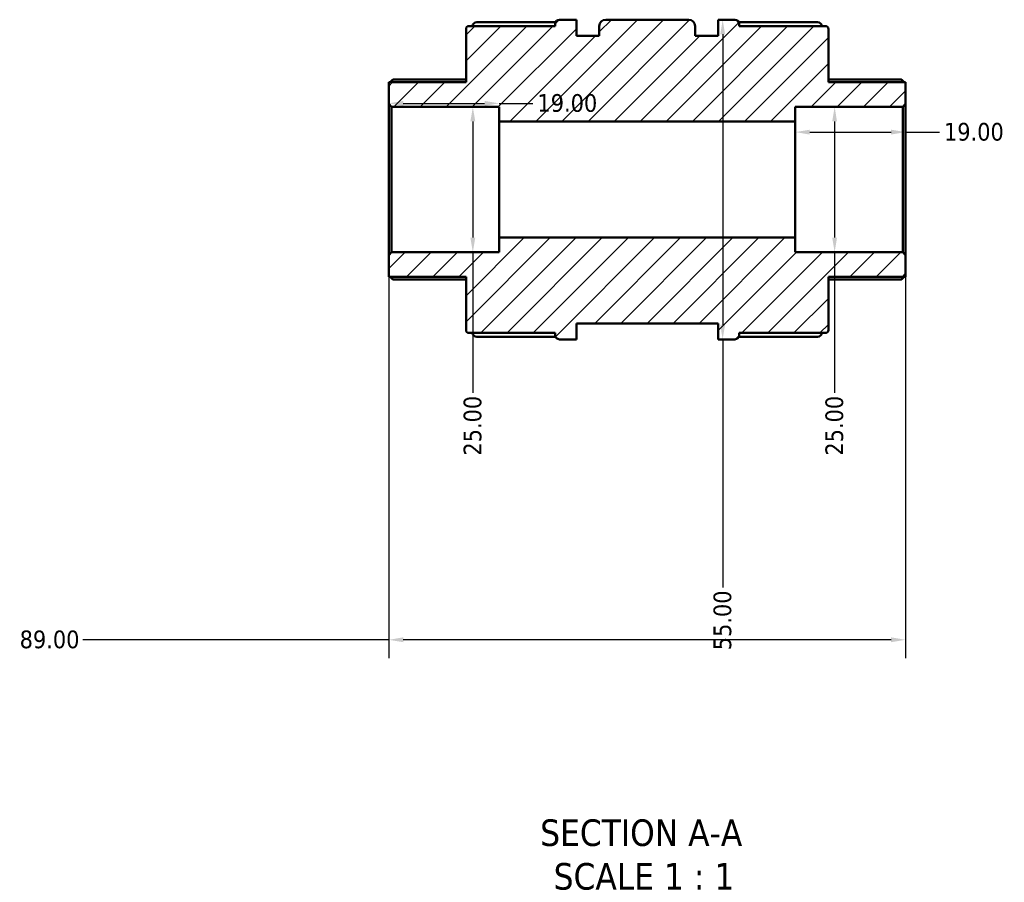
# Model space of a CAD drawing. Header units: millimetres. Extents: x 0 to 901, y -367 to 692.
# Tile 2 of 11: x 344 to 513, y -367 to -219. Entities that reach past the tile are written whole.
import ezdxf

# ---------------------------------------------------------------- set-up
doc = ezdxf.new("R2010")
doc.units = ezdxf.units.MM
for name, color, linetype, lineweight in [('Dimension (ANSI)', 7, 'Continuous', 25), ('Hatch (ANSI)', 7, 'Continuous', 18), ('Symbol (ANSI)', 7, 'Continuous', 25), ('Visible (ANSI)', 7, 'Continuous', 50)]:
    doc.layers.add(name, color=color, linetype=linetype, lineweight=lineweight)
doc.styles.add('Label Text (ANSI)', font='tahoma.ttf')
doc.styles.add('Note Text (ANSI)', font='tahoma.ttf')
doc.dimstyles.new('Default - mm (ANSI)', dxfattribs={"dimtxt": 3.048, "dimasz": 2.5, "dimexe": 3.175, "dimexo": 1.6002, "dimgap": 0.8, "dimtad": 0, "dimtoh": 1, "dimrnd": 1e-08, "dimzin": 4, "dimdsep": 46, "dimtxsty": 'Note Text (ANSI)', "dimcen": 0.09, "dimdle": 10, "dimclrd": 256, "dimclre": 256, "dimclrt": 256, "dimadec": 1, "dimazin": 1, "dimtfac": 1, "dimtofl": 0, "dimtmove": 0, "dimatfit": 3, "dimfxl": 1, "dimtolj": 1, "dimtzin": 4, "dimlwd": -1, "dimlwe": -1, "dimarcsym": 0})

# ---------------------------------------------------------------- blocks, each defined once
blk = doc.blocks.new('*D7')
at = {"layer": 'Defpoints', "color": 0, "transparency": 16777216}
for p in [(426.12, -233.46), (407.12, -246.57), (426.12, -246.57)]:
    blk.add_point(p, dxfattribs=at)
at = {"layer": 'Dimension (ANSI)', "transparency": 16777216}
for p, q in [((409.62, -233.46), (423.62, -233.46)), ((426.12, -233.46), (431.93, -233.46))]:
    blk.add_line(p, q, dxfattribs=at)
for points in [[(409.62, -233.04), (409.62, -233.88), (407.12, -233.46)], [(423.62, -233.04), (423.62, -233.88), (426.12, -233.46)]]:
    blk.add_solid(points, dxfattribs=at)
at = {"layer": 'Dimension (ANSI)', "transparency": 16777216, "insert": (432.73, -231.87), "char_height": 3.048, "attachment_point": 1, "style": 'Note Text (ANSI)'}
blk.add_mtext('\\A1;19.00', dxfattribs=at)
blk = doc.blocks.new('*D8')
at = {"layer": 'Defpoints', "color": 0, "transparency": 16777216}
for p in [(421.6, -234.07), (421.6, -259.07), (421.6, -259.07)]:
    blk.add_point(p, dxfattribs=at)
at = {"layer": 'Dimension (ANSI)', "transparency": 16777216}
for p, q in [((421.6, -236.57), (421.6, -256.57)), ((421.6, -259.07), (421.6, -283.25))]:
    blk.add_line(p, q, dxfattribs=at)
for points in [[(421.18, -236.57), (422.02, -236.57), (421.6, -234.07)], [(421.18, -256.57), (422.02, -256.57), (421.6, -259.07)]]:
    blk.add_solid(points, dxfattribs=at)
at = {"layer": 'Dimension (ANSI)', "transparency": 16777216, "insert": (420.01, -294.08), "char_height": 3.048, "attachment_point": 1, "rotation": 90, "style": 'Note Text (ANSI)'}
blk.add_mtext('\\A1;25.00', dxfattribs=at)
blk = doc.blocks.new('*D9')
at = {"layer": 'Defpoints', "color": 0, "transparency": 16777216}
for p in [(483.9, -234.07), (483.9, -259.07), (483.9, -259.07)]:
    blk.add_point(p, dxfattribs=at)
at = {"layer": 'Dimension (ANSI)', "transparency": 16777216}
for p, q in [((483.9, -236.57), (483.9, -256.57)), ((483.9, -259.07), (483.9, -283.25))]:
    blk.add_line(p, q, dxfattribs=at)
for points in [[(483.48, -236.57), (484.31, -236.57), (483.9, -234.07)], [(483.48, -256.57), (484.31, -256.57), (483.9, -259.07)]]:
    blk.add_solid(points, dxfattribs=at)
at = {"layer": 'Dimension (ANSI)', "transparency": 16777216, "insert": (482.31, -294.08), "char_height": 3.048, "attachment_point": 1, "rotation": 90, "style": 'Note Text (ANSI)'}
blk.add_mtext('\\A1;25.00', dxfattribs=at)
blk = doc.blocks.new('*D10')
at = {"layer": 'Defpoints', "color": 0, "transparency": 16777216}
for p in [(496.12, -238.41), (477.12, -246.57), (496.12, -246.57)]:
    blk.add_point(p, dxfattribs=at)
at = {"layer": 'Dimension (ANSI)', "transparency": 16777216}
for p, q in [((479.62, -238.41), (493.62, -238.41)), ((496.12, -238.41), (501.93, -238.41))]:
    blk.add_line(p, q, dxfattribs=at)
for points in [[(479.62, -237.99), (479.62, -238.83), (477.12, -238.41)], [(493.62, -237.99), (493.62, -238.83), (496.12, -238.41)]]:
    blk.add_solid(points, dxfattribs=at)
at = {"layer": 'Dimension (ANSI)', "transparency": 16777216, "insert": (502.73, -236.82), "char_height": 3.048, "attachment_point": 1, "style": 'Note Text (ANSI)'}
blk.add_mtext('\\A1;19.00', dxfattribs=at)
blk = doc.blocks.new('*D11')
at = {"layer": 'Defpoints', "color": 0, "transparency": 16777216}
for p in [(465.27, -219.07), (464.62, -274.07), (465.27, -274.07)]:
    blk.add_point(p, dxfattribs=at)
at = {"layer": 'Dimension (ANSI)', "transparency": 16777216}
for p, q in [((464.62, -221.57), (464.62, -271.57)), ((464.62, -274.07), (464.62, -316.77))]:
    blk.add_line(p, q, dxfattribs=at)
for points in [[(464.21, -221.57), (465.04, -221.57), (464.62, -219.07)], [(464.21, -271.57), (465.04, -271.57), (464.62, -274.07)]]:
    blk.add_solid(points, dxfattribs=at)
at = {"layer": 'Dimension (ANSI)', "transparency": 16777216, "insert": (463.04, -327.57), "char_height": 3.048, "attachment_point": 1, "rotation": 90, "style": 'Note Text (ANSI)'}
blk.add_mtext('\\A1;55.00', dxfattribs=at)
blk = doc.blocks.new('*D12')
at = {"layer": 'Defpoints', "color": 0, "transparency": 16777216}
for p in [(407.12, -259.57), (496.12, -259.57), (407.12, -325.77)]:
    blk.add_point(p, dxfattribs=at)
at = {"layer": 'Dimension (ANSI)', "transparency": 16777216}
for p, q in [((407.12, -261.17), (407.12, -328.94)), ((496.12, -261.17), (496.12, -328.94)), ((407.12, -325.77), (354.47, -325.77)), ((493.62, -325.77), (409.62, -325.77))]:
    blk.add_line(p, q, dxfattribs=at)
for points in [[(409.62, -325.35), (409.62, -326.18), (407.12, -325.77)], [(493.62, -325.35), (493.62, -326.18), (496.12, -325.77)]]:
    blk.add_solid(points, dxfattribs=at)
at = {"layer": 'Dimension (ANSI)', "transparency": 16777216, "insert": (343.57, -324.17), "char_height": 3.048, "attachment_point": 1, "style": 'Note Text (ANSI)'}
blk.add_mtext('\\A1;89.00', dxfattribs=at)

msp = doc.modelspace()

# ---------------------------------------------------------------- hatches: boundary and pattern name
at = {"layer": 'Hatch (ANSI)'}
h = msp.add_hatch(dxfattribs=at)
h.set_pattern_fill('ANSI31', color=256, scale=25.4, style=0)
h.set_pattern_definition([(45, (0, 0), (-2.245064, 2.245064), [])])
edge = h.paths.add_edge_path()
edge.add_ellipse((420.923, -272.467), major_axis=(-0.5, 0), ratio=1, start_angle=0, end_angle=90)
edge.add_line((420.923, -272.967), (435.773, -272.967))
edge.add_line((435.773, -272.967), (435.773, -273.317))
edge.add_ellipse((436.523, -273.317), major_axis=(-0.75, 0), ratio=1, start_angle=0, end_angle=90)
edge.add_line((436.523, -274.067), (439.423, -274.067))
edge.add_line((439.423, -274.067), (439.423, -271.317))
edge.add_line((439.423, -271.317), (463.823, -271.317))
edge.add_line((463.823, -271.317), (463.823, -274.067))
edge.add_line((463.823, -274.067), (466.723, -274.067))
edge.add_ellipse((466.723, -273.317), major_axis=(0, -0.75), ratio=1, start_angle=0, end_angle=90)
edge.add_line((467.473, -273.317), (467.473, -272.967))
edge.add_line((467.473, -272.967), (482.323, -272.967))
edge.add_ellipse((482.323, -272.467), major_axis=(0, -0.5), ratio=1, start_angle=0, end_angle=90)
edge.add_line((482.823, -272.467), (482.823, -263.317))
edge.add_line((482.823, -263.317), (496.123, -263.317))
edge.add_line((496.123, -263.317), (496.123, -259.567))
edge.add_line((496.123, -259.567), (495.623, -259.067))
edge.add_line((495.623, -259.067), (477.123, -259.067))
edge.add_line((477.123, -259.067), (477.123, -256.567))
edge.add_line((477.123, -256.567), (426.123, -256.567))
edge.add_line((426.123, -256.567), (426.123, -259.067))
edge.add_line((426.123, -259.067), (407.623, -259.067))
edge.add_line((407.623, -259.067), (407.123, -259.567))
edge.add_line((407.123, -259.567), (407.123, -263.317))
edge.add_line((407.123, -263.317), (420.423, -263.317))
edge.add_line((420.423, -263.317), (420.423, -272.467))
edge = h.paths.add_edge_path()
edge.add_ellipse((420.923, -220.667), major_axis=(0, 0.5), ratio=1, start_angle=0, end_angle=90)
edge.add_line((420.423, -220.667), (420.423, -229.817))
edge.add_line((420.423, -229.817), (407.123, -229.817))
edge.add_line((407.123, -229.817), (407.123, -233.567))
edge.add_line((407.123, -233.567), (407.623, -234.067))
edge.add_line((407.623, -234.067), (426.123, -234.067))
edge.add_line((426.123, -234.067), (426.123, -236.567))
edge.add_line((426.123, -236.567), (477.123, -236.567))
edge.add_line((477.123, -236.567), (477.123, -234.067))
edge.add_line((477.123, -234.067), (495.623, -234.067))
edge.add_line((495.623, -234.067), (496.123, -233.567))
edge.add_line((496.123, -233.567), (496.123, -229.817))
edge.add_line((496.123, -229.817), (482.823, -229.817))
edge.add_line((482.823, -229.817), (482.823, -220.667))
edge.add_ellipse((482.323, -220.667), major_axis=(0.5, 0), ratio=1, start_angle=0, end_angle=90)
edge.add_line((482.323, -220.167), (467.473, -220.167))
edge.add_line((467.473, -220.167), (467.473, -219.817))
edge.add_ellipse((466.723, -219.817), major_axis=(0.75, 0), ratio=1, start_angle=0, end_angle=90)
edge.add_line((466.723, -219.067), (463.823, -219.067))
edge.add_line((463.823, -219.067), (463.823, -221.817))
edge.add_line((463.823, -221.817), (459.873, -221.817))
edge.add_line((459.873, -221.817), (459.873, -220.167))
edge.add_ellipse((458.773, -220.167), major_axis=(1.1, 0), ratio=1, start_angle=0, end_angle=90)
edge.add_line((458.773, -219.067), (444.473, -219.067))
edge.add_ellipse((444.473, -220.167), major_axis=(0, 1.1), ratio=1, start_angle=0, end_angle=90)
edge.add_line((443.373, -220.167), (443.373, -221.817))
edge.add_line((443.373, -221.817), (439.423, -221.817))
edge.add_line((439.423, -221.817), (439.423, -219.067))
edge.add_line((439.423, -219.067), (436.523, -219.067))
edge.add_ellipse((436.523, -219.817), major_axis=(0, 0.75), ratio=1, start_angle=0, end_angle=90)
edge.add_line((435.773, -219.817), (435.773, -220.167))
edge.add_line((435.773, -220.167), (420.923, -220.167))

# ---------------------------------------------------------------- linework, layer by layer
at = {"layer": 'Visible (ANSI)'}
for p, q in [((435.773, -220.167), (420.923, -220.167)), ((422.273, -219.515), (435.837, -219.515)), ((435.773, -219.817), (435.773, -220.167)), ((439.423, -219.067), (436.523, -219.067)), ((439.423, -221.817), (439.423, -219.067)), ((443.373, -220.167), (443.373, -221.817)), ((458.773, -219.067), (444.473, -219.067)), ((459.873, -221.817), (459.873, -220.167)), ((466.723, -219.067), (463.823, -219.067)), ((463.823, -219.067), (463.823, -221.817)), ((467.41, -219.515), (480.973, -219.515)), ((467.473, -220.167), (467.473, -219.817)), ((482.323, -220.167), (467.473, -220.167)), ((420.423, -220.667), (420.423, -229.817)), ((443.373, -221.817), (439.423, -221.817)), ((463.823, -221.817), (459.873, -221.817)), ((482.823, -229.817), (482.823, -220.667)), ((420.423, -229.817), (407.123, -229.817)), ((407.123, -229.817), (407.123, -233.567)), ((407.86, -229.383), (420.423, -229.383)), ((482.823, -229.383), (495.387, -229.383)), ((496.123, -229.817), (482.823, -229.817)), ((496.123, -233.567), (496.123, -229.817)), ((407.123, -233.567), (407.623, -234.067)), ((407.123, -233.567), (407.123, -259.567)), ((495.623, -234.067), (496.123, -233.567)), ((496.123, -259.567), (496.123, -233.567)), ((407.623, -234.067), (426.123, -234.067)), ((407.623, -259.067), (407.623, -234.067)), ((426.123, -234.067), (426.123, -236.567)), ((477.123, -236.567), (477.123, -234.067)), ((477.123, -234.067), (495.623, -234.067)), ((495.623, -234.067), (495.623, -259.067)), ((426.123, -236.567), (477.123, -236.567)), ((426.123, -256.567), (426.123, -236.567)), ((477.123, -256.567), (477.123, -236.567)), ((477.123, -256.567), (426.123, -256.567)), ((426.123, -256.567), (426.123, -259.067)), ((477.123, -259.067), (477.123, -256.567)), ((407.623, -259.067), (407.123, -259.567)), ((426.123, -259.067), (407.623, -259.067)), ((495.623, -259.067), (477.123, -259.067)), ((496.123, -259.567), (495.623, -259.067)), ((407.123, -259.567), (407.123, -263.317)), ((496.123, -263.317), (496.123, -259.567)), ((407.123, -263.317), (420.423, -263.317)), ((420.423, -263.751), (407.86, -263.751)), ((420.423, -263.317), (420.423, -272.467)), ((482.823, -272.467), (482.823, -263.317)), ((482.823, -263.317), (496.123, -263.317)), ((495.387, -263.751), (482.823, -263.751)), ((439.423, -274.067), (439.423, -271.317)), ((439.423, -271.317), (463.823, -271.317)), ((463.823, -271.317), (463.823, -274.067)), ((420.923, -272.967), (435.773, -272.967)), ((435.837, -273.619), (422.273, -273.619)), ((435.773, -272.967), (435.773, -273.317)), ((436.523, -274.067), (439.423, -274.067)), ((463.823, -274.067), (466.723, -274.067)), ((480.973, -273.619), (467.41, -273.619)), ((467.473, -273.317), (467.473, -272.967)), ((467.473, -272.967), (482.323, -272.967))]:
    msp.add_line(p, q, dxfattribs=at)
for centre, radius, start, end in [((420.923, -220.667), 0.5, 90, 180), ((422.273, -220.265), 0.75, 90, 172.49433), ((436.523, -219.817), 0.75, 90, 180), ((444.473, -220.167), 1.1, 90, 180), ((458.773, -220.167), 1.1, 0, 90), ((466.723, -219.817), 0.75, 0, 90), ((480.973, -220.265), 0.75, 7.50567, 90), ((482.323, -220.667), 0.5, 0, 90), ((420.923, -272.467), 0.5, 180, 270), ((482.323, -272.467), 0.5, 270, 0), ((422.273, -272.869), 0.75, 187.50567, 270), ((436.523, -273.317), 0.75, 180, 270), ((466.723, -273.317), 0.75, 270, 0), ((480.973, -272.869), 0.75, 270, 352.49433)]:
    msp.add_arc(centre, radius, start, end, dxfattribs=at)
for points, knots in [([(407.86, -229.383), (407.859, -229.383), (407.858, -229.383), (407.846, -229.384), (407.83, -229.391), (407.769, -229.426), (407.711, -229.47), (407.576, -229.581), (407.486, -229.66), (407.367, -229.77), (407.342, -229.793), (407.318, -229.817)], [0.155977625, 0.155977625, 0.155977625, 0.155977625, 0.157373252, 0.157373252, 0.173322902, 0.173322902, 0.205222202, 0.205222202, 0.244034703, 0.244034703, 0.254081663, 0.254081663, 0.254081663, 0.254081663]), ([(495.929, -229.817), (495.904, -229.793), (495.879, -229.77), (495.76, -229.66), (495.671, -229.581), (495.535, -229.47), (495.477, -229.426), (495.416, -229.391), (495.4, -229.384), (495.389, -229.383), (495.388, -229.383), (495.387, -229.383)], [0.296072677, 0.296072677, 0.296072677, 0.296072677, 0.306119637, 0.306119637, 0.344932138, 0.344932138, 0.376831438, 0.376831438, 0.392781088, 0.392781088, 0.394176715, 0.394176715, 0.394176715, 0.394176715]), ([(407.318, -263.317), (407.342, -263.34), (407.367, -263.364), (407.486, -263.474), (407.576, -263.553), (407.711, -263.664), (407.769, -263.708), (407.83, -263.743), (407.846, -263.75), (407.858, -263.751), (407.859, -263.751), (407.86, -263.751)], [0.296072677, 0.296072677, 0.296072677, 0.296072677, 0.306119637, 0.306119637, 0.344932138, 0.344932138, 0.376831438, 0.376831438, 0.392781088, 0.392781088, 0.394176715, 0.394176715, 0.394176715, 0.394176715]), ([(495.387, -263.751), (495.388, -263.751), (495.389, -263.751), (495.4, -263.75), (495.416, -263.743), (495.477, -263.708), (495.535, -263.664), (495.671, -263.553), (495.76, -263.474), (495.879, -263.364), (495.904, -263.34), (495.929, -263.317)], [0.155977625, 0.155977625, 0.155977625, 0.155977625, 0.157373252, 0.157373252, 0.173322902, 0.173322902, 0.205222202, 0.205222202, 0.244034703, 0.244034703, 0.254081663, 0.254081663, 0.254081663, 0.254081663])]:
    msp.add_open_spline(points, degree=3, knots=knots, dxfattribs=at)

# ---------------------------------------------------------------- texts
at = {"layer": 'Symbol (ANSI)', "char_height": 4.572, "attachment_point": 7, "style": 'Label Text (ANSI)'}
for s, insert in [('SECTION A-A', (433.199, -361.332)), ('SCALE 1 : 1', (435.518, -368.844))]:
    msp.add_mtext(s, dxfattribs=dict(at, insert=insert))

# ---------------------------------------------------------------- dimensions: what is measured, and where the dimension line sits
at = {"layer": 'Dimension (ANSI)'}
for base, p1, p2, angle, override, picture, middle in [((464.624, -274.067), (465.273, -219.067), (465.273, -274.067), 90, {"dimtoh": 0, "dimdec": 2, "dimse1": 1, "dimse2": 1, "dimtp": 0, "dimtm": 0, "dimtdec": 2, "dimatfit": 2}, '*D11', (464.624, -322.567)), ((421.6, -259.067), (421.6, -234.067), (421.6, -259.067), 270, {"dimtoh": 0, "dimdec": 2, "dimse1": 1, "dimse2": 1, "dimtp": 0, "dimtm": 0, "dimtdec": 2, "dimatfit": 2}, '*D8', (421.6, -289.067)), ((483.895, -259.067), (483.895, -234.067), (483.895, -259.067), 270, {"dimtoh": 0, "dimdec": 2, "dimse1": 1, "dimse2": 1, "dimtp": 0, "dimtm": 0, "dimtdec": 2, "dimatfit": 2}, '*D9', (483.895, -289.067)), ((496.123, -238.411), (477.123, -246.567), (496.123, -246.567), 180, {"dimtoh": 0, "dimdec": 2, "dimse1": 1, "dimse2": 1, "dimtp": 0, "dimtm": 0, "dimtdec": 2, "dimatfit": 2}, '*D10', (507.623, -238.411)), ((407.123, -325.767), (496.123, -259.567), (407.123, -259.567), 180, {"dimtoh": 0, "dimdec": 2, "dimtp": 0, "dimtm": 0, "dimtdec": 2, "dimatfit": 2}, '*D12', (348.623, -325.767))]:
    dim = msp.add_linear_dim(base=base, p1=p1, p2=p2, angle=angle, dimstyle='Default - mm (ANSI)', override=override, dxfattribs=at)
    dim.commit()
    dim.dimension.update_dxf_attribs({"geometry": picture, "text_midpoint": middle, "dimtype": 160})
dim = msp.add_linear_dim(base=(426.123, -233.459), p1=(407.123, -246.567), p2=(426.123, -246.567), dimstyle='Default - mm (ANSI)', override={"dimtoh": 0, "dimdec": 2, "dimse1": 1, "dimse2": 1, "dimtp": 0, "dimtm": 0, "dimtdec": 2, "dimatfit": 2}, dxfattribs=at)
dim.commit()
dim.dimension.update_dxf_attribs({"geometry": '*D7', "text_midpoint": (437.623, -233.459), "dimtype": 160})

doc.saveas('drawing.dxf')
